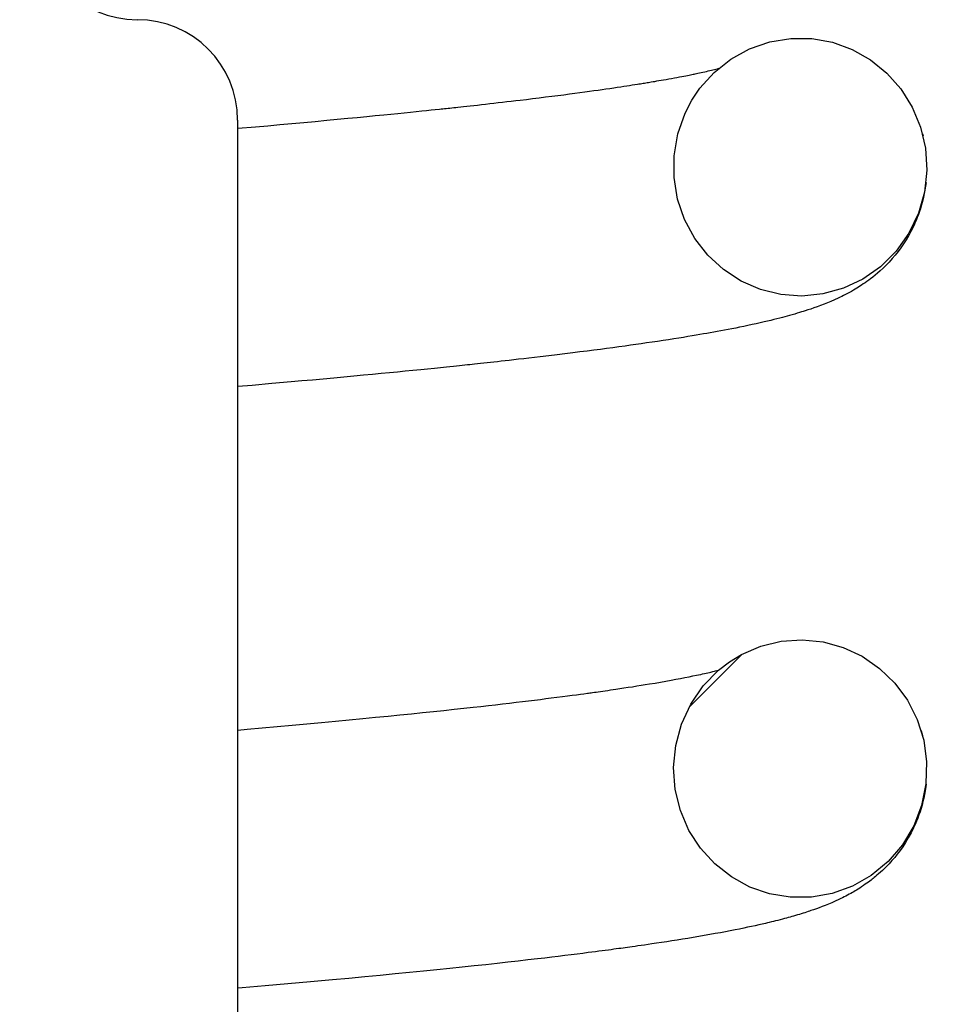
# Model space of a CAD drawing. Extents: x -169 to 2224, y 0 to 2796.
# Tile 154 of 256: x 1570.302 to 1570.593, y 408.474 to 408.78. Entities that reach past the tile are written whole.
import ezdxf

# ---------------------------------------------------------------- set-up
doc = ezdxf.new("R2010")
doc.units = 0
doc.header["$MEASUREMENT"] = 0
doc.header["$PDSIZE"] = 1
doc.layers.get('DEFPOINTS').update_dxf_attribs({"linetype": 'CONTINUOUS'})
for name, color, linetype in [('DIM', 3, 'CONTINUOUS'), ('PEAGRAVEL-HATCH', 3, 'CONTINUOUS'), ('SPILL-BUCKET', 1, 'CONTINUOUS')]:
    doc.layers.add(name, color=color, linetype=linetype)
doc.styles.add('SIMPLEX', font='simplex')
doc.dimstyles.new('DIM64', dxfattribs={"dimscale": 64, "dimtxt": 0.09375, "dimasz": 0.09375, "dimexe": 0.0625, "dimexo": 0.0625, "dimgap": 0.046875, "dimtad": 1, "dimdec": 4, "dimzin": 3, "dimdsep": 46, "dimlunit": 4, "dimtxsty": 'SIMPLEX', "dimcen": 0, "dimclrd": 256, "dimclre": 256, "dimclrt": 256, "dimadec": 0, "dimazin": 0, "dimtfac": 1, "dimtdec": 4, "dimtmove": 0, "dimatfit": 3, "dimfxl": 1, "dimfrac": 2, "dimtolj": 1, "dimtzin": 0, "dimarcsym": 0})

# ---------------------------------------------------------------- blocks, each defined once
blk = doc.blocks.new('*D19')
at = {"layer": 'DEFPOINTS', "color": 0, "transparency": 16777216}
for p in [(1294.36544, 414.28861), (1931.87181, 414.00736), (1931.87181, 136.51592)]:
    blk.add_point(p, dxfattribs=at)
at = {"layer": 'DIM', "lineweight": -2, "transparency": 16777216}
for p, q in [((1294.36544, 410.28861), (1294.36544, 132.51592)), ((1931.87181, 410.00736), (1931.87181, 132.51592)), ((1300.36544, 136.51592), (1925.87181, 136.51592))]:
    blk.add_line(p, q, dxfattribs=at)
at = {"layer": 'DIM', "transparency": 16777216}
for points in [[(1300.36544, 137.51592), (1300.36544, 135.51592), (1294.36544, 136.51592)], [(1925.87181, 137.51592), (1925.87181, 135.51592), (1931.87181, 136.51592)]]:
    blk.add_solid(points, dxfattribs=at)
at = {"layer": 'DIM', "transparency": 16777216, "insert": (1613.11863, 144.08735), "char_height": 6, "attachment_point": 5, "style": 'SIMPLEX'}
blk.add_mtext('\\A1;53\'-1 1/2" (F.V. TANK SLAB)', dxfattribs=at)

msp = doc.modelspace()

# ---------------------------------------------------------------- hatches: boundary and pattern name
at = {"layer": 'PEAGRAVEL-HATCH'}
h = msp.add_hatch(dxfattribs=at)
h.set_pattern_fill('AR-SAND', color=256, scale=7.5, style=0)
h.set_pattern_definition([(37.5, (1705.354, 373.979), (-0.47245, 14.4512), [0, -11.4, 0, -12.75, 0, -12.1875]), (7.5, (1705.354, 373.979), (13.2733, 21.166), [0, -6.15, 0, -10.275, 0, -3.9375]), (327.5, (1696.129, 373.979), (23.3561, 0.0424), [0, -3.75, 0, -13.5, 0, -17.625]), (317.5, (1696.129, 373.979), (22.546, 6.5826), [0, -1.875, 0, -8.85, 0, -10.125])])
h.paths.add_polyline_path([(1570.33517, 414.15822), (1595.38964, 414.15822), (1595.38964, 373.97898), (1570.33517, 373.97898)])
h = msp.add_hatch(dxfattribs=at)
h.set_pattern_fill('AR-SAND', color=256, scale=7.5, style=0)
h.set_pattern_definition([(37.5, (1719.884, 371.258), (-0.47245, 14.4512), [0, -11.4, 0, -12.75, 0, -12.1875]), (7.5, (1719.884, 371.258), (13.2733, 21.166), [0, -6.15, 0, -10.275, 0, -3.9375]), (327.5, (1710.659, 371.258), (23.3561, 0.0424), [0, -3.75, 0, -13.5, 0, -17.625]), (317.5, (1710.659, 371.258), (22.546, 6.5826), [0, -1.875, 0, -8.85, 0, -10.125])])
edge = h.paths.add_edge_path()
edge.add_line((1568.58487, 410.75736), (1580.85981, 410.75736))
edge.add_arc((1580.67252, 410.76619), 0.1875, 310.0001, 357.2985, ccw=False)
edge.add_line((1580.79304, 410.62256), (1580.16258, 410.09354))
edge.add_arc((1580.2831, 409.9499), 0.1875, 490.0001, 555.3809)
edge.add_line((1580.10232, 409.90017), (1580.25881, 409.33129))
edge.add_arc((1579.77672, 409.19867), 0.5, 360, 375.3809, ccw=False)
edge.add_line((1580.27672, 409.19867), (1580.27672, 409.01619))
edge.add_line((1580.27672, 409.01619), (1580.24672, 409.01619))
edge.add_line((1580.24672, 409.01619), (1580.24672, 408.39119))
edge.add_line((1580.24672, 408.39119), (1580.27672, 408.26619))
edge.add_line((1580.27672, 408.26619), (1580.37047, 408.26619))
edge.add_line((1580.37047, 408.26619), (1580.55797, 408.26619))
edge.add_line((1580.55797, 408.26619), (1580.55797, 406.05086))
edge.add_arc((1580.30797, 406.05086), 0.25, 284.9899, 360, ccw=False)
edge.add_arc((1592.36884, 361.00728), 46.38034, 464.989886, 465.707335)
edge.add_arc((1580.0427, 404.83739), 0.85, 465.70735, 540)
edge.add_line((1579.1927, 404.83739), (1579.1927, 402.62373))
edge.add_line((1579.1927, 402.62373), (1579.19257, 402.46304))
edge.add_line((1579.19257, 402.46304), (1579.35118, 402.46304))
edge.add_line((1579.35118, 402.46304), (1579.5427, 402.62373))
edge.add_line((1579.5427, 402.62373), (1579.5427, 403.66034))
edge.add_ellipse((1579.67162, 403.74985), major_axis=(0, 0.2), ratio=0.72086, start_angle=116.585, end_angle=251.0318)
edge.add_line((1579.80797, 403.63592), (1579.80797, 403.32673))
edge.add_arc((1579.74191, 403.31551), 0.06701, 238.5793, 369.64, ccw=False)
edge.add_arc((1579.68047, 403.20173), 0.0625, 424.903, 540)
edge.add_line((1579.61797, 403.20173), (1579.61797, 402.82673))
edge.add_arc((1579.68047, 402.82673), 0.0625, 540, 630)
edge.add_line((1579.68047, 402.76423), (1579.74797, 402.76423))
edge.add_arc((1579.74797, 402.70423), 0.06, 359.9798, 450, ccw=False)
edge.add_line((1579.80797, 402.70421), (1579.80449, 392.8692))
edge.add_arc((1633.72155, 263.94838), 139.74129, 472.6955788, 474.5798006)
edge.add_arc((1576.05085, 389.38903), 1.7, 465.56314, 540)
edge.add_line((1574.35085, 389.38903), (1574.35085, 381.7636))
edge.add_line((1574.35085, 381.7636), (1573.46739, 381.7636))
edge.add_line((1573.46739, 381.7636), (1573.23086, 381.7636))
edge.add_line((1573.23086, 381.7636), (1573.96739, 380.44837))
edge.add_line((1573.96739, 380.44837), (1573.96739, 380.05001))
edge.add_arc((1574.21739, 380.05001), 0.25, 540, 630)
edge.add_line((1574.21739, 379.80001), (1574.35085, 379.80001))
edge.add_line((1574.35085, 379.80001), (1574.35085, 378.2636))
edge.add_arc((1574.10085, 378.2636), 0.25, 270, 360, ccw=False)
edge.add_line((1574.10085, 378.0136), (1574.10085, 373.0014))
edge.add_line((1574.10085, 373.0014), (1573.4821, 373.0014))
edge.add_line((1573.4821, 373.0014), (1573.4821, 372.10422))
edge.add_line((1573.4821, 372.10422), (1573.35835, 372.10422))
edge.add_line((1573.35835, 372.10422), (1573.35835, 371.69133))
edge.add_line((1573.35835, 371.69133), (1572.84771, 371.65562))
edge.add_line((1572.84771, 371.65562), (1572.84771, 371.59375))
edge.add_line((1572.84771, 371.59375), (1572.78583, 371.59375))
edge.add_line((1572.78583, 371.59375), (1572.78583, 371.25844))
edge.add_line((1572.78583, 371.25844), (1572.29083, 371.25844))
edge.add_line((1572.29083, 371.25844), (1572.29083, 371.59375))
edge.add_line((1572.29083, 371.59375), (1572.22896, 371.59375))
edge.add_line((1572.22896, 371.59375), (1572.22896, 371.65562))
edge.add_line((1572.22896, 371.65562), (1572.10521, 371.65562))
edge.add_line((1572.10521, 371.65562), (1572.10521, 371.25844))
edge.add_line((1572.10521, 371.25844), (1568.58487, 371.25844))
edge.add_line((1568.58487, 371.25844), (1568.58487, 410.75736))
h.paths.add_polyline_path([(1572.30632, 371.86873, -0.575071), (1572.2848, 371.85475, 0.530011), (1572.24133, 371.82584), (1572.24133, 371.60959), (1572.83533, 371.60959), (1572.83533, 371.85709), (1572.78484, 371.85709, -0.351884), (1572.77034, 371.86873, 0.803218)], flags=16)
h.paths.add_polyline_path([(1572.64129, 371.81749, 1), (1572.43537, 371.81749, 1)], flags=0)

# ---------------------------------------------------------------- linework, layer by layer
at = {"layer": 'SPILL-BUCKET', "color": 7, "linetype": 'Continuous'}
for p, q in [((1570.53482, 408.7733), (1570.5413, 408.77435)), ((1570.5413, 408.77435), (1570.54787, 408.7743)), ((1570.54787, 408.7743), (1570.55427, 408.77314)), ((1570.52271, 408.76793), (1570.52854, 408.77113)), ((1570.52854, 408.77113), (1570.53482, 408.7733)), ((1570.55427, 408.77314), (1570.5604, 408.77093)), ((1570.5604, 408.77093), (1570.56609, 408.76772)), ((1570.51752, 408.7638), (1570.52271, 408.76793)), ((1570.56609, 408.76772), (1570.57118, 408.76361)), ((1570.51617, 408.76437), (1570.51667, 408.76449)), ((1570.51667, 408.76449), (1570.51715, 408.7646)), ((1570.51715, 408.7646), (1570.51761, 408.76472)), ((1570.51761, 408.76472), (1570.51806, 408.76483)), ((1570.51806, 408.76483), (1570.5185, 408.76494)), ((1570.5185, 408.76494), (1570.51898, 408.76507)), ((1570.50106, 408.76136), (1570.50178, 408.76149)), ((1570.50178, 408.76149), (1570.5026, 408.76163)), ((1570.5026, 408.76163), (1570.5034, 408.76178)), ((1570.5034, 408.76178), (1570.50428, 408.76194)), ((1570.50428, 408.76194), (1570.50515, 408.76209)), ((1570.50515, 408.76209), (1570.50595, 408.76224)), ((1570.50595, 408.76224), (1570.50674, 408.76239)), ((1570.50674, 408.76239), (1570.50743, 408.76252)), ((1570.50743, 408.76252), (1570.50812, 408.76266)), ((1570.50812, 408.76266), (1570.50868, 408.76277)), ((1570.50868, 408.76277), (1570.50923, 408.76288)), ((1570.50923, 408.76288), (1570.50971, 408.76297)), ((1570.50971, 408.76297), (1570.51018, 408.76307)), ((1570.51018, 408.76307), (1570.51058, 408.76315)), ((1570.51058, 408.76315), (1570.51097, 408.76323)), ((1570.51097, 408.76323), (1570.51132, 408.7633)), ((1570.51132, 408.7633), (1570.51166, 408.76337)), ((1570.51166, 408.76337), (1570.51205, 408.76345)), ((1570.51205, 408.76345), (1570.51244, 408.76354)), ((1570.51244, 408.76354), (1570.51296, 408.76365)), ((1570.51296, 408.76365), (1570.51348, 408.76376)), ((1570.51308, 408.75885), (1570.51752, 408.7638)), ((1570.51348, 408.76376), (1570.51404, 408.76388)), ((1570.51404, 408.76388), (1570.51459, 408.76401)), ((1570.51459, 408.76401), (1570.51514, 408.76413)), ((1570.51514, 408.76413), (1570.51566, 408.76425)), ((1570.51566, 408.76425), (1570.51617, 408.76437)), ((1570.57118, 408.76361), (1570.57556, 408.75865)), ((1570.48145, 408.75832), (1570.48267, 408.75849)), ((1570.48267, 408.75849), (1570.48387, 408.75866)), ((1570.48387, 408.75866), (1570.4851, 408.75884)), ((1570.4851, 408.75884), (1570.48632, 408.75902)), ((1570.48632, 408.75902), (1570.48739, 408.75918)), ((1570.48739, 408.75918), (1570.48846, 408.75934)), ((1570.48846, 408.75934), (1570.48941, 408.75948)), ((1570.48941, 408.75948), (1570.49035, 408.75963)), ((1570.49035, 408.75963), (1570.49122, 408.75976)), ((1570.49122, 408.75976), (1570.49208, 408.75989)), ((1570.49208, 408.75989), (1570.49288, 408.76001)), ((1570.49288, 408.76001), (1570.49366, 408.76014)), ((1570.49366, 408.76014), (1570.49413, 408.76021)), ((1570.49413, 408.76021), (1570.49461, 408.76029)), ((1570.49461, 408.76029), (1570.49505, 408.76036)), ((1570.49505, 408.76036), (1570.49549, 408.76043)), ((1570.49549, 408.76043), (1570.4959, 408.7605)), ((1570.4959, 408.7605), (1570.49631, 408.76057)), ((1570.49631, 408.76057), (1570.4967, 408.76063)), ((1570.4967, 408.76063), (1570.49708, 408.76069)), ((1570.49708, 408.76069), (1570.49752, 408.76076)), ((1570.49752, 408.76076), (1570.49796, 408.76084)), ((1570.49796, 408.76084), (1570.49851, 408.76093)), ((1570.49851, 408.76093), (1570.49905, 408.76102)), ((1570.49905, 408.76102), (1570.49969, 408.76113)), ((1570.49969, 408.76113), (1570.50032, 408.76124)), ((1570.50032, 408.76124), (1570.50106, 408.76136)), ((1570.51059, 408.75514), (1570.51308, 408.75885)), ((1570.57556, 408.75865), (1570.57908, 408.75304)), ((1570.45726, 408.7552), (1570.4592, 408.75543)), ((1570.4592, 408.75543), (1570.46111, 408.75567)), ((1570.46111, 408.75567), (1570.4631, 408.75591)), ((1570.4631, 408.75591), (1570.46507, 408.75616)), ((1570.46507, 408.75616), (1570.46703, 408.7564)), ((1570.46703, 408.7564), (1570.46896, 408.75665)), ((1570.46896, 408.75665), (1570.47076, 408.75688)), ((1570.47076, 408.75688), (1570.47254, 408.75711)), ((1570.47254, 408.75711), (1570.47418, 408.75733)), ((1570.47418, 408.75733), (1570.4758, 408.75754)), ((1570.4758, 408.75754), (1570.47729, 408.75775)), ((1570.47729, 408.75775), (1570.47876, 408.75795)), ((1570.47876, 408.75795), (1570.48011, 408.75814)), ((1570.48011, 408.75814), (1570.48145, 408.75832)), ((1570.4296, 408.75212), (1570.43087, 408.75225)), ((1570.43087, 408.75225), (1570.43212, 408.75239)), ((1570.43212, 408.75239), (1570.43268, 408.75245)), ((1570.43268, 408.75245), (1570.43323, 408.7525)), ((1570.43323, 408.7525), (1570.43376, 408.75256)), ((1570.43376, 408.75256), (1570.43428, 408.75262)), ((1570.43428, 408.75262), (1570.43484, 408.75268)), ((1570.43484, 408.75268), (1570.43539, 408.75273)), ((1570.43539, 408.75273), (1570.43598, 408.7528)), ((1570.43598, 408.7528), (1570.43657, 408.75286)), ((1570.43657, 408.75286), (1570.43724, 408.75293)), ((1570.43724, 408.75293), (1570.43791, 408.75301)), ((1570.43791, 408.75301), (1570.43877, 408.7531)), ((1570.43877, 408.7531), (1570.43962, 408.75319)), ((1570.43962, 408.75319), (1570.44067, 408.75331)), ((1570.44067, 408.75331), (1570.44172, 408.75342)), ((1570.44172, 408.75342), (1570.44285, 408.75355)), ((1570.44285, 408.75355), (1570.44397, 408.75367)), ((1570.44397, 408.75367), (1570.44522, 408.75381)), ((1570.44522, 408.75381), (1570.44646, 408.75395)), ((1570.44646, 408.75395), (1570.44776, 408.7541)), ((1570.44776, 408.7541), (1570.44905, 408.75424)), ((1570.44905, 408.75424), (1570.45038, 408.7544)), ((1570.45038, 408.7544), (1570.45171, 408.75455)), ((1570.45171, 408.75455), (1570.45309, 408.75471)), ((1570.45309, 408.75471), (1570.45445, 408.75487)), ((1570.45445, 408.75487), (1570.45586, 408.75504)), ((1570.45586, 408.75504), (1570.45726, 408.7552)), ((1570.50853, 408.75118), (1570.51059, 408.75514)), ((1570.57908, 408.75304), (1570.58166, 408.74682)), ((1570.39714, 408.74892), (1570.40042, 408.74923)), ((1570.40042, 408.74923), (1570.40367, 408.74954)), ((1570.40367, 408.74954), (1570.40663, 408.74982)), ((1570.40663, 408.74982), (1570.40956, 408.7501)), ((1570.40956, 408.7501), (1570.41221, 408.75036)), ((1570.41221, 408.75036), (1570.41483, 408.75062)), ((1570.41483, 408.75062), (1570.41706, 408.75084)), ((1570.41706, 408.75084), (1570.41926, 408.75106)), ((1570.41926, 408.75106), (1570.42123, 408.75126)), ((1570.42123, 408.75126), (1570.42319, 408.75146)), ((1570.42319, 408.75146), (1570.42492, 408.75164)), ((1570.42492, 408.75164), (1570.42663, 408.75181)), ((1570.42663, 408.75181), (1570.42812, 408.75197)), ((1570.42812, 408.75197), (1570.4296, 408.75212)), ((1570.50624, 408.7447), (1570.50853, 408.75118)), ((1570.36945, 408.74894), (1570.36945, 407.23848)), ((1570.36949, 408.74643), (1570.375, 408.74691)), ((1570.375, 408.74691), (1570.37878, 408.74725)), ((1570.37878, 408.74725), (1570.38253, 408.74758)), ((1570.38253, 408.74758), (1570.38626, 408.74792)), ((1570.38626, 408.74792), (1570.38996, 408.74826)), ((1570.38996, 408.74826), (1570.39357, 408.74859)), ((1570.39357, 408.74859), (1570.39714, 408.74892)), ((1570.58166, 408.74682), (1570.58318, 408.74025)), ((1570.50507, 408.73792), (1570.50624, 408.7447)), ((1570.58227, 408.74467), (1570.58242, 408.74409)), ((1570.58318, 408.74025), (1570.58359, 408.73343)), ((1570.50505, 408.73111), (1570.50507, 408.73792)), ((1570.50616, 408.72439), (1570.50505, 408.73111)), ((1570.58359, 408.73343), (1570.58286, 408.72663)), ((1570.58319, 408.72843), (1570.58292, 408.72672)), ((1570.58334, 408.72961), (1570.58319, 408.72843)), ((1570.58286, 408.72663), (1570.58098, 408.72002)), ((1570.58258, 408.72503), (1570.58225, 408.72365)), ((1570.58292, 408.72672), (1570.58258, 408.72503)), ((1570.50834, 408.71806), (1570.50616, 408.72439)), ((1570.58187, 408.7223), (1570.58161, 408.72144)), ((1570.58225, 408.72365), (1570.58187, 408.7223)), ((1570.58098, 408.72002), (1570.57802, 408.71382)), ((1570.58064, 408.71871), (1570.58042, 408.71814)), ((1570.58087, 408.7193), (1570.58064, 408.71871)), ((1570.58111, 408.71994), (1570.58087, 408.7193)), ((1570.58133, 408.72059), (1570.58111, 408.71994)), ((1570.58161, 408.72144), (1570.58133, 408.72059)), ((1570.51153, 408.71217), (1570.50834, 408.71806)), ((1570.57931, 408.71567), (1570.57863, 408.71433)), ((1570.57961, 408.71629), (1570.57931, 408.71567)), ((1570.5799, 408.71693), (1570.57961, 408.71629)), ((1570.58016, 408.71753), (1570.5799, 408.71693)), ((1570.58042, 408.71814), (1570.58016, 408.71753)), ((1570.57802, 408.71382), (1570.57407, 408.70825)), ((1570.57792, 408.71304), (1570.57716, 408.71176)), ((1570.57863, 408.71433), (1570.57792, 408.71304)), ((1570.51558, 408.70698), (1570.51153, 408.71217)), ((1570.57636, 408.71052), (1570.57553, 408.70933)), ((1570.57716, 408.71176), (1570.57636, 408.71052)), ((1570.52042, 408.70252), (1570.51558, 408.70698)), ((1570.57407, 408.70825), (1570.56924, 408.70344)), ((1570.57377, 408.70704), (1570.57285, 408.70595)), ((1570.57467, 408.70818), (1570.57377, 408.70704)), ((1570.57553, 408.70933), (1570.57467, 408.70818)), ((1570.56924, 408.70344), (1570.56373, 408.69958)), ((1570.57086, 408.70383), (1570.56998, 408.70298)), ((1570.57185, 408.70486), (1570.57086, 408.70383)), ((1570.57285, 408.70595), (1570.57185, 408.70486)), ((1570.52589, 408.69897), (1570.52042, 408.70252)), ((1570.56749, 408.70078), (1570.56681, 408.70023)), ((1570.5683, 408.70146), (1570.56749, 408.70078)), ((1570.56911, 408.70217), (1570.5683, 408.70146)), ((1570.56998, 408.70298), (1570.56911, 408.70217)), ((1570.53187, 408.69637), (1570.52589, 408.69897)), ((1570.56373, 408.69958), (1570.55765, 408.69672)), ((1570.56278, 408.69736), (1570.56232, 408.69707)), ((1570.56332, 408.69771), (1570.56278, 408.69736)), ((1570.56386, 408.69808), (1570.56332, 408.69771)), ((1570.56441, 408.69845), (1570.56386, 408.69808)), ((1570.56496, 408.69884), (1570.56441, 408.69845)), ((1570.56555, 408.69927), (1570.56496, 408.69884)), ((1570.56614, 408.69971), (1570.56555, 408.69927)), ((1570.56681, 408.70023), (1570.56614, 408.69971)), ((1570.5382, 408.69481), (1570.53187, 408.69637)), ((1570.54471, 408.69433), (1570.5382, 408.69481)), ((1570.55128, 408.69497), (1570.54471, 408.69433)), ((1570.55765, 408.69672), (1570.55128, 408.69497)), ((1570.55718, 408.69421), (1570.55663, 408.69395)), ((1570.55775, 408.6945), (1570.55718, 408.69421)), ((1570.55832, 408.69479), (1570.55775, 408.6945)), ((1570.55892, 408.69511), (1570.55832, 408.69479)), ((1570.55953, 408.69544), (1570.55892, 408.69511)), ((1570.56015, 408.69578), (1570.55953, 408.69544)), ((1570.56076, 408.69613), (1570.56015, 408.69578)), ((1570.56131, 408.69645), (1570.56076, 408.69613)), ((1570.56186, 408.69678), (1570.56131, 408.69645)), ((1570.56232, 408.69707), (1570.56186, 408.69678)), ((1570.5506, 408.69139), (1570.54949, 408.69098)), ((1570.55171, 408.69181), (1570.5506, 408.69139)), ((1570.55273, 408.69222), (1570.55171, 408.69181)), ((1570.55376, 408.69265), (1570.55273, 408.69222)), ((1570.55491, 408.69315), (1570.55376, 408.69265)), ((1570.55609, 408.69369), (1570.55491, 408.69315)), ((1570.55663, 408.69395), (1570.55609, 408.69369)), ((1570.54019, 408.68807), (1570.53947, 408.68788)), ((1570.54097, 408.68829), (1570.54019, 408.68807)), ((1570.54175, 408.68851), (1570.54097, 408.68829)), ((1570.54255, 408.68874), (1570.54175, 408.68851)), ((1570.54334, 408.68897), (1570.54255, 408.68874)), ((1570.54401, 408.68917), (1570.54334, 408.68897)), ((1570.54467, 408.68937), (1570.54401, 408.68917)), ((1570.54521, 408.68954), (1570.54467, 408.68937)), ((1570.54575, 408.68971), (1570.54521, 408.68954)), ((1570.54663, 408.68999), (1570.54575, 408.68971)), ((1570.54752, 408.69029), (1570.54663, 408.68999)), ((1570.5485, 408.69063), (1570.54752, 408.69029)), ((1570.54949, 408.69098), (1570.5485, 408.69063)), ((1570.52798, 408.68516), (1570.52671, 408.6849)), ((1570.52928, 408.68544), (1570.52798, 408.68516)), ((1570.53057, 408.68572), (1570.52928, 408.68544)), ((1570.53179, 408.68599), (1570.53057, 408.68572)), ((1570.533, 408.68627), (1570.53179, 408.68599)), ((1570.53405, 408.68651), (1570.533, 408.68627)), ((1570.53509, 408.68676), (1570.53405, 408.68651)), ((1570.53605, 408.687), (1570.53509, 408.68676)), ((1570.537, 408.68724), (1570.53605, 408.687)), ((1570.53788, 408.68746), (1570.537, 408.68724)), ((1570.53875, 408.68769), (1570.53788, 408.68746)), ((1570.53947, 408.68788), (1570.53875, 408.68769)), ((1570.51066, 408.68193), (1570.50937, 408.68172)), ((1570.51194, 408.68215), (1570.51066, 408.68193)), ((1570.51307, 408.68234), (1570.51194, 408.68215)), ((1570.51419, 408.68254), (1570.51307, 408.68234)), ((1570.51526, 408.68272), (1570.51419, 408.68254)), ((1570.51631, 408.68291), (1570.51526, 408.68272)), ((1570.5174, 408.6831), (1570.51631, 408.68291)), ((1570.51848, 408.6833), (1570.5174, 408.6831)), ((1570.51959, 408.6835), (1570.51848, 408.6833)), ((1570.52069, 408.68371), (1570.51959, 408.6835)), ((1570.52184, 408.68393), (1570.52069, 408.68371)), ((1570.52299, 408.68415), (1570.52184, 408.68393)), ((1570.52421, 408.68439), (1570.52299, 408.68415)), ((1570.52542, 408.68464), (1570.52421, 408.68439)), ((1570.52671, 408.6849), (1570.52542, 408.68464)), ((1570.4915, 408.67902), (1570.48983, 408.67879)), ((1570.49316, 408.67925), (1570.4915, 408.67902)), ((1570.49485, 408.6795), (1570.49316, 408.67925)), ((1570.49653, 408.67974), (1570.49485, 408.6795)), ((1570.49824, 408.67999), (1570.49653, 408.67974)), ((1570.49992, 408.68024), (1570.49824, 408.67999)), ((1570.50164, 408.6805), (1570.49992, 408.68024)), ((1570.50333, 408.68076), (1570.50164, 408.6805)), ((1570.50493, 408.68101), (1570.50333, 408.68076)), ((1570.50651, 408.68126), (1570.50493, 408.68101)), ((1570.50795, 408.68149), (1570.50651, 408.68126)), ((1570.50937, 408.68172), (1570.50795, 408.68149)), ((1570.46871, 408.67607), (1570.46611, 408.67576)), ((1570.47115, 408.67637), (1570.46871, 408.67607)), ((1570.47356, 408.67666), (1570.47115, 408.67637)), ((1570.47582, 408.67694), (1570.47356, 408.67666)), ((1570.47805, 408.67722), (1570.47582, 408.67694)), ((1570.48012, 408.67749), (1570.47805, 408.67722)), ((1570.48217, 408.67776), (1570.48012, 408.67749)), ((1570.4841, 408.67801), (1570.48217, 408.67776)), ((1570.486, 408.67827), (1570.4841, 408.67801)), ((1570.48793, 408.67853), (1570.486, 408.67827)), ((1570.48983, 408.67879), (1570.48793, 408.67853)), ((1570.43924, 408.67276), (1570.43838, 408.67267)), ((1570.44009, 408.67285), (1570.43924, 408.67276)), ((1570.44085, 408.67292), (1570.44009, 408.67285)), ((1570.44161, 408.673), (1570.44085, 408.67292)), ((1570.44235, 408.67309), (1570.44161, 408.673)), ((1570.44309, 408.67317), (1570.44235, 408.67309)), ((1570.44401, 408.67326), (1570.44309, 408.67317)), ((1570.44492, 408.67336), (1570.44401, 408.67326)), ((1570.44594, 408.67347), (1570.44492, 408.67336)), ((1570.44694, 408.67358), (1570.44594, 408.67347)), ((1570.448, 408.6737), (1570.44694, 408.67358)), ((1570.44905, 408.67381), (1570.448, 408.6737)), ((1570.45017, 408.67393), (1570.44905, 408.67381)), ((1570.45128, 408.67405), (1570.45017, 408.67393)), ((1570.45256, 408.6742), (1570.45128, 408.67405)), ((1570.45383, 408.67434), (1570.45256, 408.6742)), ((1570.45528, 408.6745), (1570.45383, 408.67434)), ((1570.45673, 408.67467), (1570.45528, 408.6745)), ((1570.45834, 408.67485), (1570.45673, 408.67467)), ((1570.45995, 408.67503), (1570.45834, 408.67485)), ((1570.46172, 408.67524), (1570.45995, 408.67503)), ((1570.46347, 408.67544), (1570.46172, 408.67524)), ((1570.46611, 408.67576), (1570.46347, 408.67544)), ((1570.4085, 408.6697), (1570.40559, 408.66942)), ((1570.41138, 408.66997), (1570.4085, 408.6697)), ((1570.41404, 408.67022), (1570.41138, 408.66997)), ((1570.41668, 408.67048), (1570.41404, 408.67022)), ((1570.41909, 408.67071), (1570.41668, 408.67048)), ((1570.42149, 408.67095), (1570.41909, 408.67071)), ((1570.42392, 408.67119), (1570.42149, 408.67095)), ((1570.42633, 408.67143), (1570.42392, 408.67119)), ((1570.42848, 408.67165), (1570.42633, 408.67143)), ((1570.43061, 408.67186), (1570.42848, 408.67165)), ((1570.43249, 408.67205), (1570.43061, 408.67186)), ((1570.43436, 408.67225), (1570.43249, 408.67205)), ((1570.43542, 408.67236), (1570.43436, 408.67225)), ((1570.43647, 408.67247), (1570.43542, 408.67236)), ((1570.43743, 408.67257), (1570.43647, 408.67247)), ((1570.43838, 408.67267), (1570.43743, 408.67257)), ((1570.38002, 408.6671), (1570.37393, 408.66657)), ((1570.38603, 408.66763), (1570.38002, 408.6671)), ((1570.38937, 408.66793), (1570.38603, 408.66763)), ((1570.3927, 408.66823), (1570.38937, 408.66793)), ((1570.39601, 408.66854), (1570.3927, 408.66823)), ((1570.39929, 408.66884), (1570.39601, 408.66854)), ((1570.40246, 408.66913), (1570.39929, 408.66884)), ((1570.40559, 408.66942), (1570.40246, 408.66913)), ((1570.37393, 408.66657), (1570.36947, 408.66619)), ((1570.532, 408.58554), (1570.53835, 408.58708)), ((1570.53835, 408.58708), (1570.54486, 408.58753)), ((1570.54486, 408.58753), (1570.55136, 408.58687)), ((1570.526, 408.58296), (1570.532, 408.58554)), ((1570.55136, 408.58687), (1570.55764, 408.58514)), ((1570.55764, 408.58514), (1570.56354, 408.58239)), ((1570.52624, 408.58307), (1570.50977, 408.5666)), ((1570.5223, 408.58072), (1570.526, 408.58296)), ((1570.56354, 408.58239), (1570.56893, 408.57866)), ((1570.51409, 408.57319), (1570.51887, 408.57808)), ((1570.51794, 408.57786), (1570.51829, 408.57795)), ((1570.51829, 408.57795), (1570.5189, 408.57811)), ((1570.51887, 408.57808), (1570.5223, 408.58072)), ((1570.56893, 408.57866), (1570.57364, 408.5741)), ((1570.5025, 408.57468), (1570.5041, 408.57497)), ((1570.5041, 408.57497), (1570.50563, 408.57525)), ((1570.50563, 408.57525), (1570.5071, 408.57553)), ((1570.5071, 408.57553), (1570.50845, 408.57579)), ((1570.50845, 408.57579), (1570.50975, 408.57604)), ((1570.50975, 408.57604), (1570.51092, 408.57628)), ((1570.51092, 408.57628), (1570.51204, 408.57652)), ((1570.51204, 408.57652), (1570.51268, 408.57665)), ((1570.51268, 408.57665), (1570.51332, 408.57679)), ((1570.51332, 408.57679), (1570.5139, 408.57692)), ((1570.5139, 408.57692), (1570.51448, 408.57705)), ((1570.51448, 408.57705), (1570.515, 408.57716)), ((1570.515, 408.57716), (1570.51552, 408.57728)), ((1570.51552, 408.57728), (1570.51603, 408.5774)), ((1570.51603, 408.5774), (1570.51652, 408.57752)), ((1570.51652, 408.57752), (1570.51706, 408.57765)), ((1570.51706, 408.57765), (1570.51757, 408.57777)), ((1570.51757, 408.57777), (1570.51794, 408.57786)), ((1570.48367, 408.5717), (1570.48448, 408.57182)), ((1570.48448, 408.57182), (1570.48529, 408.57194)), ((1570.48529, 408.57194), (1570.48615, 408.57206)), ((1570.48615, 408.57206), (1570.487, 408.57219)), ((1570.487, 408.57219), (1570.48825, 408.57237)), ((1570.48825, 408.57237), (1570.48948, 408.57256)), ((1570.48948, 408.57256), (1570.49081, 408.57276)), ((1570.49081, 408.57276), (1570.49211, 408.57296)), ((1570.49211, 408.57296), (1570.49347, 408.57318)), ((1570.49347, 408.57318), (1570.4948, 408.57339)), ((1570.4948, 408.57339), (1570.4961, 408.5736)), ((1570.4961, 408.5736), (1570.49738, 408.57381)), ((1570.49738, 408.57381), (1570.49914, 408.5741)), ((1570.49914, 408.5741), (1570.50086, 408.5744)), ((1570.50086, 408.5744), (1570.5025, 408.57468)), ((1570.51022, 408.56756), (1570.51409, 408.57319)), ((1570.57364, 408.5741), (1570.57758, 408.56874)), ((1570.45987, 408.56858), (1570.46171, 408.56881)), ((1570.46171, 408.56881), (1570.46353, 408.56903)), ((1570.46353, 408.56903), (1570.46522, 408.56924)), ((1570.46522, 408.56924), (1570.46689, 408.56945)), ((1570.46689, 408.56945), (1570.46865, 408.56967)), ((1570.46865, 408.56967), (1570.47038, 408.5699)), ((1570.47038, 408.5699), (1570.4719, 408.57009)), ((1570.4719, 408.57009), (1570.4734, 408.57029)), ((1570.4734, 408.57029), (1570.4747, 408.57046)), ((1570.4747, 408.57046), (1570.47598, 408.57063)), ((1570.47598, 408.57063), (1570.47706, 408.57078)), ((1570.47706, 408.57078), (1570.47812, 408.57092)), ((1570.47812, 408.57092), (1570.4785, 408.57098)), ((1570.4785, 408.57098), (1570.47888, 408.57103)), ((1570.47888, 408.57103), (1570.47931, 408.57109)), ((1570.47931, 408.57109), (1570.47973, 408.57115)), ((1570.47973, 408.57115), (1570.48028, 408.57122)), ((1570.48028, 408.57122), (1570.48082, 408.5713)), ((1570.48082, 408.5713), (1570.48149, 408.57139)), ((1570.48149, 408.57139), (1570.48215, 408.57149)), ((1570.48215, 408.57149), (1570.48291, 408.57159)), ((1570.48291, 408.57159), (1570.48367, 408.5717)), ((1570.57758, 408.56874), (1570.5806, 408.56281)), ((1570.43352, 408.5656), (1570.43668, 408.56594)), ((1570.43668, 408.56594), (1570.43968, 408.56626)), ((1570.43968, 408.56626), (1570.44263, 408.56659)), ((1570.44263, 408.56659), (1570.445, 408.56685)), ((1570.445, 408.56685), (1570.44735, 408.56711)), ((1570.44735, 408.56711), (1570.44958, 408.56737)), ((1570.44958, 408.56737), (1570.45179, 408.56762)), ((1570.45179, 408.56762), (1570.45389, 408.56787)), ((1570.45389, 408.56787), (1570.45596, 408.56811)), ((1570.45596, 408.56811), (1570.45793, 408.56835)), ((1570.45793, 408.56835), (1570.45987, 408.56858)), ((1570.50734, 408.56132), (1570.51022, 408.56756)), ((1570.39989, 408.56224), (1570.40413, 408.56265)), ((1570.40413, 408.56265), (1570.40832, 408.56305)), ((1570.40832, 408.56305), (1570.4123, 408.56344)), ((1570.4123, 408.56344), (1570.41622, 408.56382)), ((1570.41622, 408.56382), (1570.41989, 408.56419)), ((1570.41989, 408.56419), (1570.4235, 408.56456)), ((1570.4235, 408.56456), (1570.42693, 408.56491)), ((1570.42693, 408.56491), (1570.43031, 408.56526)), ((1570.43031, 408.56526), (1570.43352, 408.5656)), ((1570.5806, 408.56281), (1570.58262, 408.55635)), ((1570.36947, 408.55949), (1570.37238, 408.55975)), ((1570.37238, 408.55975), (1570.37709, 408.56016)), ((1570.37709, 408.56016), (1570.38174, 408.56058)), ((1570.38174, 408.56058), (1570.38637, 408.56099)), ((1570.38637, 408.56099), (1570.39095, 408.56141)), ((1570.39095, 408.56141), (1570.39545, 408.56183)), ((1570.39545, 408.56183), (1570.39989, 408.56224)), ((1570.50556, 408.55467), (1570.50734, 408.56132)), ((1570.58183, 408.55934), (1570.58197, 408.55883)), ((1570.58197, 408.55883), (1570.58212, 408.55825)), ((1570.58212, 408.55825), (1570.58224, 408.55781)), ((1570.50492, 408.54787), (1570.50556, 408.55467)), ((1570.58262, 408.55635), (1570.58354, 408.54965)), ((1570.50542, 408.54105), (1570.50492, 408.54787)), ((1570.58354, 408.54965), (1570.58333, 408.5428)), ((1570.58333, 408.5428), (1570.58198, 408.53608)), ((1570.58324, 408.54186), (1570.58306, 408.54063)), ((1570.58334, 408.54271), (1570.58324, 408.54186)), ((1570.50703, 408.53451), (1570.50542, 408.54105)), ((1570.58264, 408.53836), (1570.58239, 408.53731)), ((1570.58285, 408.53942), (1570.58264, 408.53836)), ((1570.58306, 408.54063), (1570.58285, 408.53942)), ((1570.58198, 408.53608), (1570.57951, 408.52968)), ((1570.5818, 408.53512), (1570.58149, 408.53413)), ((1570.58211, 408.5362), (1570.5818, 408.53512)), ((1570.58239, 408.53731), (1570.58211, 408.5362)), ((1570.50969, 408.52833), (1570.50703, 408.53451)), ((1570.58078, 408.53214), (1570.5804, 408.53116)), ((1570.58116, 408.53316), (1570.58078, 408.53214)), ((1570.58149, 408.53413), (1570.58116, 408.53316)), ((1570.57951, 408.52968), (1570.576, 408.52378)), ((1570.5795, 408.52913), (1570.57869, 408.52751)), ((1570.57995, 408.53012), (1570.5795, 408.52913)), ((1570.5804, 408.53116), (1570.57995, 408.53012)), ((1570.51328, 408.52278), (1570.50969, 408.52833)), ((1570.57783, 408.52596), (1570.57699, 408.52457)), ((1570.57869, 408.52751), (1570.57783, 408.52596)), ((1570.576, 408.52378), (1570.57156, 408.51862)), ((1570.57611, 408.52322), (1570.57527, 408.52204)), ((1570.57699, 408.52457), (1570.57611, 408.52322)), ((1570.51772, 408.51788), (1570.51328, 408.52278)), ((1570.5736, 408.5199), (1570.57277, 408.51894)), ((1570.57441, 408.52091), (1570.5736, 408.5199)), ((1570.57527, 408.52204), (1570.57441, 408.52091)), ((1570.52285, 408.51385), (1570.51772, 408.51788)), ((1570.57156, 408.51862), (1570.56632, 408.51428)), ((1570.57098, 408.51702), (1570.57037, 408.51642)), ((1570.57188, 408.51795), (1570.57098, 408.51702)), ((1570.57277, 408.51894), (1570.57188, 408.51795)), ((1570.52858, 408.51071), (1570.52285, 408.51385)), ((1570.56632, 408.51428), (1570.56051, 408.51097)), ((1570.56726, 408.51366), (1570.5669, 408.51337)), ((1570.56762, 408.51395), (1570.56726, 408.51366)), ((1570.5681, 408.51436), (1570.56762, 408.51395)), ((1570.56858, 408.51477), (1570.5681, 408.51436)), ((1570.56918, 408.5153), (1570.56858, 408.51477)), ((1570.56977, 408.51584), (1570.56918, 408.5153)), ((1570.57037, 408.51642), (1570.56977, 408.51584)), ((1570.53474, 408.50859), (1570.52858, 408.51071)), ((1570.56051, 408.51097), (1570.55422, 408.5087)), ((1570.56329, 408.51076), (1570.56275, 408.51041)), ((1570.56389, 408.51116), (1570.56329, 408.51076)), ((1570.56447, 408.51156), (1570.56389, 408.51116)), ((1570.56498, 408.51192), (1570.56447, 408.51156)), ((1570.56548, 408.51228), (1570.56498, 408.51192)), ((1570.56588, 408.51258), (1570.56548, 408.51228)), ((1570.56628, 408.51289), (1570.56588, 408.51258)), ((1570.56659, 408.51312), (1570.56628, 408.51289)), ((1570.5669, 408.51337), (1570.56659, 408.51312)), ((1570.54117, 408.50752), (1570.53474, 408.50859)), ((1570.54774, 408.50755), (1570.54117, 408.50752)), ((1570.55422, 408.5087), (1570.54774, 408.50755)), ((1570.55795, 408.50767), (1570.55743, 408.5074)), ((1570.55847, 408.50793), (1570.55795, 408.50767)), ((1570.55895, 408.50819), (1570.55847, 408.50793)), ((1570.55945, 408.50846), (1570.55895, 408.50819)), ((1570.55997, 408.50874), (1570.55945, 408.50846)), ((1570.56049, 408.50904), (1570.55997, 408.50874)), ((1570.5609, 408.50927), (1570.56049, 408.50904)), ((1570.5613, 408.50951), (1570.5609, 408.50927)), ((1570.56175, 408.50979), (1570.5613, 408.50951)), ((1570.56221, 408.51007), (1570.56175, 408.50979)), ((1570.56275, 408.51041), (1570.56221, 408.51007)), ((1570.55109, 408.50464), (1570.55016, 408.50429)), ((1570.55202, 408.505), (1570.55109, 408.50464)), ((1570.55302, 408.5054), (1570.55202, 408.505)), ((1570.55403, 408.50583), (1570.55302, 408.5054)), ((1570.55514, 408.50632), (1570.55403, 408.50583)), ((1570.55626, 408.50684), (1570.55514, 408.50632)), ((1570.55684, 408.50712), (1570.55626, 408.50684)), ((1570.55743, 408.5074), (1570.55684, 408.50712)), ((1570.54162, 408.50153), (1570.54109, 408.50138)), ((1570.54215, 408.50169), (1570.54162, 408.50153)), ((1570.5428, 408.50187), (1570.54215, 408.50169)), ((1570.54344, 408.50206), (1570.5428, 408.50187)), ((1570.544, 408.50223), (1570.54344, 408.50206)), ((1570.54457, 408.5024), (1570.544, 408.50223)), ((1570.54513, 408.50258), (1570.54457, 408.5024)), ((1570.54568, 408.50275), (1570.54513, 408.50258)), ((1570.54618, 408.50291), (1570.54568, 408.50275)), ((1570.54669, 408.50308), (1570.54618, 408.50291)), ((1570.54715, 408.50323), (1570.54669, 408.50308)), ((1570.5476, 408.50338), (1570.54715, 408.50323)), ((1570.54801, 408.50352), (1570.5476, 408.50338)), ((1570.54842, 408.50366), (1570.54801, 408.50352)), ((1570.54929, 408.50397), (1570.54842, 408.50366)), ((1570.55016, 408.50429), (1570.54929, 408.50397)), ((1570.52911, 408.49847), (1570.52791, 408.49821)), ((1570.53023, 408.49871), (1570.52911, 408.49847)), ((1570.53135, 408.49896), (1570.53023, 408.49871)), ((1570.5324, 408.4992), (1570.53135, 408.49896)), ((1570.53345, 408.49944), (1570.5324, 408.4992)), ((1570.53404, 408.49958), (1570.53345, 408.49944)), ((1570.53464, 408.49972), (1570.53404, 408.49958)), ((1570.53528, 408.49988), (1570.53464, 408.49972)), ((1570.53592, 408.50003), (1570.53528, 408.49988)), ((1570.53661, 408.5002), (1570.53592, 408.50003)), ((1570.53729, 408.50037), (1570.53661, 408.5002)), ((1570.538, 408.50056), (1570.53729, 408.50037)), ((1570.5387, 408.50074), (1570.538, 408.50056)), ((1570.53935, 408.50091), (1570.5387, 408.50074)), ((1570.54, 408.50108), (1570.53935, 408.50091)), ((1570.54054, 408.50123), (1570.54, 408.50108)), ((1570.54109, 408.50138), (1570.54054, 408.50123)), ((1570.51271, 408.49534), (1570.51094, 408.49505)), ((1570.51445, 408.49565), (1570.51271, 408.49534)), ((1570.51615, 408.49594), (1570.51445, 408.49565)), ((1570.51782, 408.49624), (1570.51615, 408.49594)), ((1570.51943, 408.49654), (1570.51782, 408.49624)), ((1570.52103, 408.49684), (1570.51943, 408.49654)), ((1570.52252, 408.49712), (1570.52103, 408.49684)), ((1570.524, 408.49741), (1570.52252, 408.49712)), ((1570.52535, 408.49768), (1570.524, 408.49741)), ((1570.52668, 408.49796), (1570.52535, 408.49768)), ((1570.52791, 408.49821), (1570.52668, 408.49796)), ((1570.49294, 408.49229), (1570.49203, 408.49216)), ((1570.49384, 408.49242), (1570.49294, 408.49229)), ((1570.49487, 408.49256), (1570.49384, 408.49242)), ((1570.4959, 408.49271), (1570.49487, 408.49256)), ((1570.49701, 408.49287), (1570.4959, 408.49271)), ((1570.49811, 408.49304), (1570.49701, 408.49287)), ((1570.49963, 408.49326), (1570.49811, 408.49304)), ((1570.50114, 408.49349), (1570.49963, 408.49326)), ((1570.50277, 408.49374), (1570.50114, 408.49349)), ((1570.50438, 408.49399), (1570.50277, 408.49374)), ((1570.50606, 408.49425), (1570.50438, 408.49399)), ((1570.50772, 408.49452), (1570.50606, 408.49425)), ((1570.50934, 408.49478), (1570.50772, 408.49452)), ((1570.51094, 408.49505), (1570.50934, 408.49478)), ((1570.46909, 408.48918), (1570.46703, 408.48893)), ((1570.47113, 408.48943), (1570.46909, 408.48918)), ((1570.47305, 408.48966), (1570.47113, 408.48943)), ((1570.47496, 408.4899), (1570.47305, 408.48966)), ((1570.47669, 408.49012), (1570.47496, 408.4899)), ((1570.47841, 408.49034), (1570.47669, 408.49012)), ((1570.47955, 408.49048), (1570.47841, 408.49034)), ((1570.48068, 408.49063), (1570.47955, 408.49048)), ((1570.48172, 408.49076), (1570.48068, 408.49063)), ((1570.48275, 408.4909), (1570.48172, 408.49076)), ((1570.48369, 408.49103), (1570.48275, 408.4909)), ((1570.48463, 408.49115), (1570.48369, 408.49103)), ((1570.48548, 408.49126), (1570.48463, 408.49115)), ((1570.48633, 408.49138), (1570.48548, 408.49126)), ((1570.48709, 408.49148), (1570.48633, 408.49138)), ((1570.48785, 408.49158), (1570.48709, 408.49148)), ((1570.48852, 408.49167), (1570.48785, 408.49158)), ((1570.48919, 408.49177), (1570.48852, 408.49167)), ((1570.48988, 408.49186), (1570.48919, 408.49177)), ((1570.49057, 408.49196), (1570.48988, 408.49186)), ((1570.4913, 408.49206), (1570.49057, 408.49196)), ((1570.49203, 408.49216), (1570.4913, 408.49206)), ((1570.44299, 408.48622), (1570.43921, 408.48582)), ((1570.44654, 408.4866), (1570.44299, 408.48622)), ((1570.45005, 408.48699), (1570.44654, 408.4866)), ((1570.45335, 408.48735), (1570.45005, 408.48699)), ((1570.4566, 408.48772), (1570.45335, 408.48735)), ((1570.45966, 408.48806), (1570.4566, 408.48772)), ((1570.46266, 408.48841), (1570.45966, 408.48806)), ((1570.46486, 408.48867), (1570.46266, 408.48841)), ((1570.46703, 408.48893), (1570.46486, 408.48867)), ((1570.41372, 408.48326), (1570.40899, 408.48281)), ((1570.4184, 408.48371), (1570.41372, 408.48326)), ((1570.42282, 408.48415), (1570.4184, 408.48371)), ((1570.42718, 408.48458), (1570.42282, 408.48415)), ((1570.43131, 408.485), (1570.42718, 408.48458)), ((1570.43537, 408.48542), (1570.43131, 408.485)), ((1570.43921, 408.48582), (1570.43537, 408.48542)), ((1570.38502, 408.48061), (1570.37797, 408.47999)), ((1570.39204, 408.48124), (1570.38502, 408.48061)), ((1570.39894, 408.48187), (1570.39204, 408.48124)), ((1570.404, 408.48234), (1570.39894, 408.48187)), ((1570.40899, 408.48281), (1570.404, 408.48234)), ((1570.37081, 408.47937), (1570.36945, 408.47925)), ((1570.37797, 408.47999), (1570.37081, 408.47937))]:
    msp.add_line(p, q, dxfattribs=at)
for centre, start, end in [((1570.33822, 408.8114), 180, 270), ((1570.33822, 408.74894), 0, 90)]:
    msp.add_arc(centre, 0.03123, start, end, dxfattribs=at)

# ---------------------------------------------------------------- dimensions: what is measured, and where the dimension line sits
at = {"layer": 'DIM'}
dim = msp.add_linear_dim(base=(1931.87181, 136.51592), p1=(1294.36544, 414.28861), p2=(1931.87181, 414.00736), angle=0, text='<> (F.V. TANK SLAB)', dimstyle='DIM64', dxfattribs=at)
dim.commit()
dim.dimension.update_dxf_attribs({"geometry": '*D19', "text_midpoint": (1613.11863, 144.08735)})

doc.saveas('drawing.dxf')
